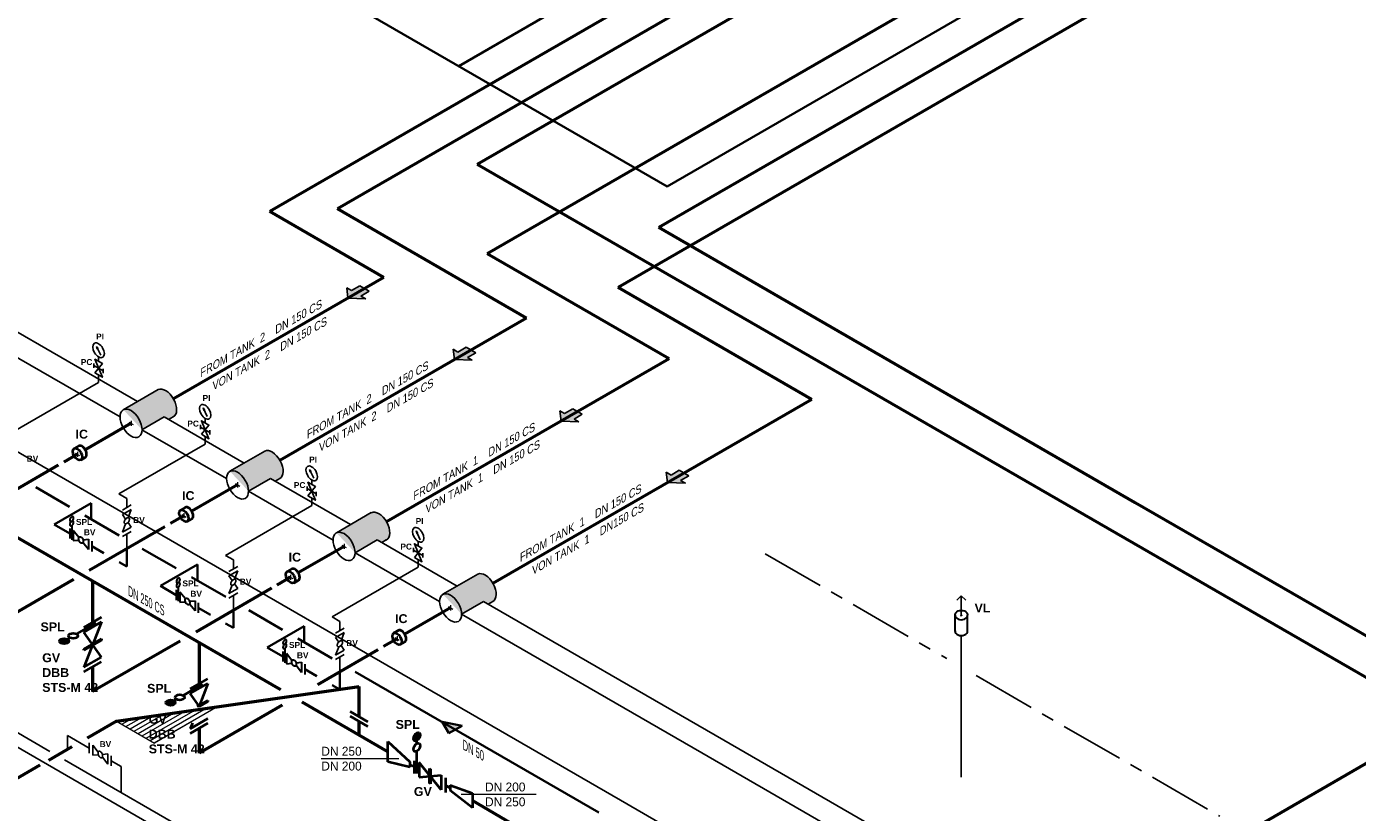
# Model space of a CAD drawing. Header units: millimetres. Extents: x 222 to 2461, y -1493 to 72.
# Tile 17 of 27: x 1439 to 1962, y -764 to -456. Entities that reach past the tile are written whole.
import ezdxf

# ---------------------------------------------------------------- set-up
doc = ezdxf.new("R2010")
doc.units = ezdxf.units.MM
doc.linetypes.add('ACAD_ISO10W100', pattern=[18, 12, -3, 0, -3])
doc.linetypes.add('MITTELLINIE', pattern=[2, 1.25, -0.25, 0.25, -0.25])
for name, color, linetype, lineweight in [('Achsen', 253, 'ACAD_ISO10W100', 15), ('Armatur-Entleerung', 7, 'Continuous', 30), ('Armaturen-Auslagerung', 7, 'Continuous', 40), ('Armaturen-Einlagerung', 7, 'Continuous', 40), ('Auslagerung', 1, 'Continuous', 50), ('Einlagerung', 5, 'Continuous', 50), ('Entleerung', 74, 'Continuous', 35), ('Hilfslinie', 254, 'Continuous', 9), ('Stickstoffsystem', 200, 'Continuous', 25), ('Text', 7, 'Continuous', 18), ('Text groß', 7, 'Continuous', 18)]:
    doc.layers.add(name, color=color, linetype=linetype, lineweight=lineweight)
for name, color, linetype in [('ANLAGEN', 7, 'Continuous'), ('DN 025-', 8, 'Continuous'), ('DN 050', 8, 'Continuous'), ('effekte', 7, 'Continuous'), ('gebäude', 8, 'Continuous'), ('Langsame Befüllung', 40, 'Continuous'), ('rohrdurchführung', 7, 'Continuous')]:
    doc.layers.add(name, color=color, linetype=linetype)
doc.styles.add('isotext', font='arial.ttf', dxfattribs={"oblique": 30, "height": 3})

# ---------------------------------------------------------------- blocks, each defined once
blk = doc.blocks.new('FILOU_N2_83_2')
at = {"layer": 'ANLAGEN', "color": 7, "linetype": 'Continuous'}
for p, q in [((0, 0), (6.4952, 12.4102)), ((6.4952, 12.4102), (6.4952, 8.0801)), ((6.4952, 8.0801), (12.9904, 11.8301)), ((12.9904, 11.8301), (12.9904, 3.1699)), ((0, 0), (6.4952, -4.9104)), ((12.9904, 3.1699), (6.4952, -0.5801)), ((6.4952, -0.5801), (6.4952, -4.9103))]:
    blk.add_line(p, q, dxfattribs=at)

msp = doc.modelspace()

# ---------------------------------------------------------------- hatches: boundary and pattern name
at = {"layer": 'Armaturen-Einlagerung'}
h = msp.add_hatch(color=256, dxfattribs=at)
edge = h.paths.add_edge_path()
edge.add_ellipse((1453.95, -697.15), major_axis=(-1.83, 0), ratio=0.57735, start_angle=0, end_angle=360)
h = msp.add_hatch(color=256, dxfattribs=at)
edge = h.paths.add_edge_path()
edge.add_ellipse((1495.84, -721.33), major_axis=(-1.83, 0), ratio=0.57735, start_angle=0, end_angle=360)
h = msp.add_hatch(color=256, dxfattribs=at)
edge = h.paths.add_edge_path()
edge.add_ellipse((1592.65, -734.74), major_axis=(0.92, 1.59), ratio=0.57735, start_angle=0, end_angle=360)
at = {"layer": 'Auslagerung', "lineweight": 15}
for points in [[(1566.96, -559.31), (1565.08, -558.23), (1565.58, -562.27), (1572.58, -562.56), (1570.71, -561.48), (1573.95, -559.6), (1570.2, -557.44)], [(1608.84, -583.49), (1606.96, -582.41), (1607.47, -586.45), (1614.46, -586.74), (1612.59, -585.66), (1615.84, -583.78), (1612.09, -581.62)], [(1650.72, -607.67), (1648.85, -606.59), (1649.35, -610.63), (1656.35, -610.92), (1654.47, -609.84), (1657.72, -607.96), (1653.97, -605.8)], [(1692.61, -631.86), (1690.73, -630.77), (1691.24, -634.81), (1698.23, -635.1), (1696.36, -634.02), (1699.61, -632.15), (1695.86, -629.98)]]:
    msp.add_hatch(color=256, dxfattribs=at).paths.add_polyline_path(points)
at = {"layer": 'DN 025-'}
h = msp.add_hatch(color=256, dxfattribs=at)
h.paths.add_polyline_path([(1466.73, -581.25), (1467.15, -582.14), (1467.34, -582.02)])
h.paths.add_polyline_path([(1466.98, -582.25), (1467.15, -582.14), (1466.73, -581.25)])
h = msp.add_hatch(color=256, dxfattribs=at)
h.paths.add_polyline_path([(1508.61, -605.43), (1509.03, -606.32), (1509.22, -606.2)])
h.paths.add_polyline_path([(1508.87, -606.43), (1509.03, -606.32), (1508.61, -605.43)])
h = msp.add_hatch(color=256, dxfattribs=at)
h.paths.add_polyline_path([(1550.49, -629.61), (1550.92, -630.5), (1551.11, -630.38)])
h.paths.add_polyline_path([(1550.75, -630.61), (1550.92, -630.5), (1550.49, -629.61)])
h = msp.add_hatch(color=256, dxfattribs=at)
h.paths.add_polyline_path([(1592.38, -653.8), (1592.8, -654.69), (1592.99, -654.57)])
h.paths.add_polyline_path([(1592.64, -654.79), (1592.8, -654.69), (1592.38, -653.8)])
at = {"layer": 'effekte'}
h = msp.add_hatch(color=253, dxfattribs=at)
h.set_gradient(color1=(156, 156, 156), rotation=30, tint=1, name='CURVED')
edge = h.paths.add_edge_path()
edge.add_line((1493.27, -609), (1495.07, -610.05))
edge.add_line((1495.07, -610.05), (1496.86, -609.02))
edge.add_ellipse((1493.92, -603.64), major_axis=(-3.02, 5.33), ratio=0.573604, start_angle=-181.4356, end_angle=-1.4356)
edge.add_line((1490.98, -598.27), (1477.26, -606.19))
edge.add_ellipse((1480.29, -611.51), major_axis=(3.06, -5.3), ratio=0.573854, start_angle=45.1735, end_angle=179.3453, ccw=False)
edge.add_line((1484.6, -614.01), (1493.27, -609))
h = msp.add_hatch(color=253, dxfattribs=at)
h.set_gradient(color1=(156, 156, 156), rotation=30, tint=1, name='CURVED')
edge = h.paths.add_edge_path()
edge.add_line((1535.15, -633.19), (1536.96, -634.23))
edge.add_line((1536.96, -634.23), (1538.74, -633.2))
edge.add_ellipse((1535.8, -627.83), major_axis=(-3.02, 5.33), ratio=0.573604, start_angle=-181.4356, end_angle=-1.4356)
edge.add_line((1532.86, -622.45), (1519.14, -630.37))
edge.add_ellipse((1522.17, -635.7), major_axis=(3.06, -5.3), ratio=0.573854, start_angle=45.1735, end_angle=179.3453, ccw=False)
edge.add_line((1526.49, -638.19), (1535.15, -633.19))
h = msp.add_hatch(color=253, dxfattribs=at)
h.set_gradient(color1=(156, 156, 156), rotation=30, tint=1, name='CURVED')
edge = h.paths.add_edge_path()
edge.add_line((1577.04, -657.37), (1578.84, -658.41))
edge.add_line((1578.84, -658.41), (1580.63, -657.38))
edge.add_ellipse((1577.69, -652.01), major_axis=(-3.02, 5.33), ratio=0.573604, start_angle=-181.4356, end_angle=-1.4356)
edge.add_line((1574.75, -646.63), (1561.03, -654.56))
edge.add_ellipse((1564.05, -659.88), major_axis=(3.06, -5.3), ratio=0.573854, start_angle=45.1735, end_angle=179.3453, ccw=False)
edge.add_line((1568.37, -662.37), (1577.04, -657.37))
h = msp.add_hatch(color=253, dxfattribs=at)
h.set_gradient(color1=(156, 156, 156), rotation=30, tint=1, name='CURVED')
edge = h.paths.add_edge_path()
edge.add_line((1618.92, -681.55), (1620.73, -682.59))
edge.add_line((1620.73, -682.59), (1622.51, -681.56))
edge.add_ellipse((1619.57, -676.19), major_axis=(-3.02, 5.33), ratio=0.573604, start_angle=-181.4356, end_angle=-1.4356)
edge.add_line((1616.63, -670.82), (1602.91, -678.74))
edge.add_ellipse((1605.94, -684.06), major_axis=(3.06, -5.3), ratio=0.573854, start_angle=45.1735, end_angle=179.3453, ccw=False)
edge.add_line((1610.26, -686.55), (1618.92, -681.55))
at = {"layer": 'Entleerung'}
h = msp.add_hatch(color=74, dxfattribs=at)
h.paths.add_polyline_path([(1602.67, -728.89), (1610.47, -730.39), (1607.87, -731.89)])
h.paths.add_polyline_path([(1602.67, -728.89), (1602.67, -728.89), (1607.87, -731.89), (1605.27, -733.39)])
at = {"layer": 'Hilfslinie', "ltscale": 0.8}
h = msp.add_hatch(dxfattribs=at)
h.set_pattern_fill('ANSI31', color=256, scale=0.5, angle=345, style=0)
h.set_pattern_definition([(30, (-408.0722, -688.8198), (-0.79375, 1.3748153), [])])
h.paths.add_polyline_path([(1514.41, -722.89), (1474.58, -728.58), (1489.57, -737.23)])

# ---------------------------------------------------------------- linework, layer by layer
at = {"layer": 'Achsen'}
for p, q in [((1479.42, -611.01), (1481.15, -612.01)), ((1480.29, -610.51), (1480.29, -612.51)), ((1458.35, -623.18), (1460.08, -624.18)), ((1459.22, -622.68), (1459.22, -624.68)), ((1521.3, -635.2), (1523.04, -636.2)), ((1522.17, -634.7), (1522.17, -636.7)), ((1500.24, -647.36), (1501.97, -648.36)), ((1501.1, -646.86), (1501.1, -648.86)), ((1564.05, -658.88), (1564.05, -660.88)), ((1563.19, -659.38), (1564.92, -660.38)), ((1542.12, -671.54), (1543.85, -672.54)), ((1542.99, -671.04), (1542.99, -673.04)), ((1605.07, -683.56), (1606.8, -684.56)), ((1605.94, -683.06), (1605.94, -685.06)), ((1584, -695.72), (1585.74, -696.72)), ((1584.87, -695.22), (1584.87, -697.22))]:
    msp.add_line(p, q, dxfattribs=at)
at = {"layer": 'Achsen', "lineweight": 15}
for p, q in [((1807.07, -687.16), (1806.43, -686.79)), ((1806.43, -687.16), (1807.07, -686.79))]:
    msp.add_line(p, q, dxfattribs=at)
at = {"layer": 'Armatur-Entleerung'}
for p, q in [((1456.2, -652.84), (1456.2, -656.84)), ((1456.96, -651.7), (1456.96, -657.28)), ((1459.79, -656.37), (1457.6, -653.64)), ((1457.6, -653.64), (1457.6, -657.64)), ((1457.6, -657.64), (1459.79, -657.45)), ((1461.4, -657.3), (1463.6, -657.11)), ((1463.6, -661.11), (1461.4, -658.38)), ((1463.6, -657.11), (1463.6, -661.11)), ((1464.86, -657.84), (1464.86, -661.84)), ((1498.09, -677.02), (1498.09, -681.02)), ((1498.85, -675.89), (1498.85, -681.46)), ((1501.67, -680.56), (1499.48, -677.83)), ((1499.48, -677.83), (1499.48, -681.83)), ((1499.48, -681.83), (1501.67, -681.63)), ((1503.28, -681.49), (1505.48, -681.29)), ((1505.48, -685.29), (1503.28, -682.56)), ((1505.48, -681.29), (1505.48, -685.29)), ((1506.74, -682.02), (1506.74, -686.02)), ((1804.29, -693.31), (1804.29, -687.07)), ((1809.22, -693.13), (1809.22, -687.07)), ((1540.73, -700.07), (1540.73, -705.64)), ((1539.97, -701.2), (1539.97, -705.2)), ((1543.56, -704.74), (1541.36, -702.01)), ((1541.36, -702.01), (1541.36, -706.01)), ((1541.36, -706.01), (1543.56, -705.81)), ((1545.17, -705.67), (1547.36, -705.47)), ((1547.36, -705.47), (1547.36, -709.47)), ((1548.63, -706.2), (1548.63, -710.2)), ((1547.36, -709.47), (1545.17, -706.74))]:
    msp.add_line(p, q, dxfattribs=at)
for points in [[(1460.05, -656.11, -0.1593), (1460.37, -656.09, -0.1064), (1460.72, -656.26, -0.0713), (1461.05, -656.61, -0.0576), (1461.31, -657.07, -0.0576), (1461.47, -657.58, -0.0713), (1461.49, -658.06, -0.1064), (1461.37, -658.43, -0.1593), (1461.14, -658.65, -0.1593), (1460.82, -658.67, -0.1064), (1460.47, -658.49, -0.0713), (1460.14, -658.15, -0.0576), (1459.88, -657.68, -0.0576), (1459.72, -657.17, -0.0713), (1459.7, -656.69, -0.1064), (1459.82, -656.32, -0.1593)], [(1501.94, -680.29, -0.1593), (1502.25, -680.27, -0.1064), (1502.61, -680.44, -0.0713), (1502.94, -680.79, -0.0576), (1503.2, -681.25, -0.0576), (1503.35, -681.76, -0.0713), (1503.37, -682.24, -0.1064), (1503.25, -682.62, -0.1593), (1503.02, -682.83, -0.1593), (1502.7, -682.85, -0.1064), (1502.35, -682.67, -0.0713), (1502.02, -682.33, -0.0576), (1501.76, -681.86, -0.0576), (1501.61, -681.35, -0.0713), (1501.59, -680.88, -0.1064), (1501.7, -680.5, -0.1593)], [(1543.82, -704.47, -0.1593), (1544.14, -704.45, -0.1064), (1544.49, -704.63, -0.0713), (1544.82, -704.97, -0.0576), (1545.08, -705.43, -0.0576), (1545.24, -705.94, -0.0713), (1545.25, -706.42, -0.1064), (1545.14, -706.8, -0.1593), (1544.9, -707.01, -0.1593), (1544.59, -707.03, -0.1064), (1544.24, -706.86, -0.0713), (1543.91, -706.51, -0.0576), (1543.64, -706.05, -0.0576), (1543.49, -705.54, -0.0713), (1543.47, -705.06, -0.1064), (1543.59, -704.68, -0.1593)]]:
    msp.add_lwpolyline(points, format="xyb", close=True, dxfattribs=at)
at = {"layer": 'Armatur-Entleerung', "extrusion": (0, 0, -1)}
for centre in [(1456.96, -649.14), (1456.96, -650.85), (1498.85, -673.32), (1498.85, -675.03), (1540.73, -697.5), (1540.73, -699.21)]:
    msp.add_ellipse(centre, major_axis=(-0.523, -0.907), ratio=0.57735, dxfattribs=at)
msp.add_ellipse((1806.75, -686.79), major_axis=(-2.47, 0), ratio=0.707107, start_param=6.229713, end_param=9.478251, dxfattribs=at)
at = {"layer": 'Armatur-Entleerung'}
for centre in [(1806.75, -686.97), (1806.75, -693.22)]:
    msp.add_ellipse(centre, major_axis=(-2.47, 0), ratio=0.707107, start_param=6.229713, end_param=9.478251, dxfattribs=at)
at = {"layer": 'Armaturen-Auslagerung'}
for p, q in [((1459.75, -620.39), (1457.87, -621.47)), ((1462.28, -624.9), (1460.49, -625.93)), ((1501.63, -644.57), (1499.76, -645.65)), ((1504.17, -649.08), (1502.37, -650.11)), ((1543.52, -668.75), (1541.64, -669.83)), ((1546.05, -673.26), (1544.25, -674.3)), ((1585.4, -692.93), (1583.53, -694.01)), ((1587.93, -697.44), (1586.14, -698.48)), ((1566.47, -724.81), (1573.4, -728.81)), ((1566.47, -726.64), (1573.4, -730.64)), ((1581.26, -736.64), (1589.92, -744.64)), ((1581.26, -744.64), (1581.26, -736.64)), ((1589.92, -746.64), (1581.26, -744.64)), ((1589.92, -744.64), (1589.92, -746.64)), ((1589.92, -745.64), (1591.78, -746.72)), ((1591.78, -749.22), (1591.78, -744.22))]:
    msp.add_line(p, q, dxfattribs=at)
for centre in [(1459.22, -623.68), (1501.1, -647.86), (1542.99, -672.04), (1584.87, -696.22)]:
    msp.add_ellipse(centre, major_axis=(1.31, -2.23), ratio=0.573604, dxfattribs=at)
for centre in [(1461.01, -622.64), (1502.9, -646.82), (1544.78, -671), (1586.67, -695.19)]:
    msp.add_ellipse(centre, major_axis=(1.31, -2.23), ratio=0.573604, start_param=6.248229, end_param=9.449833, dxfattribs=at)
at = {"layer": 'Armaturen-Einlagerung'}
for p, q in [((1466.5, -689.9), (1458.87, -694.31)), ((1461.71, -691.73), (1468.64, -687.73)), ((1461.71, -693.56), (1468.64, -689.56)), ((1468.64, -689.56), (1461.71, -707.42)), ((1456.28, -695.8), (1455.25, -696.4)), ((1468.64, -703.42), (1461.71, -693.56)), ((1461.71, -700.26), (1468.64, -696.26)), ((1468.64, -696.37), (1461.71, -700.37)), ((1468.64, -696.49), (1461.71, -700.49)), ((1468.64, -696.61), (1461.71, -700.61)), ((1468.64, -696.72), (1461.71, -700.72)), ((1461.71, -700.72), (1461.71, -700.26)), ((1468.64, -696.26), (1468.64, -696.72)), ((1461.71, -707.42), (1468.64, -703.42)), ((1461.71, -709.25), (1468.64, -705.25)), ((1508.38, -714.09), (1500.76, -718.49)), ((1503.6, -715.91), (1510.52, -711.91)), ((1503.6, -717.74), (1510.52, -713.74)), ((1510.52, -713.74), (1507.02, -722.77)), ((1498.16, -719.98), (1497.13, -720.58)), ((1507.12, -722.75), (1503.6, -717.74)), ((1506.32, -722.87), (1510.52, -720.44)), ((1510.52, -720.56), (1506.59, -722.83)), ((1510.52, -720.67), (1506.86, -722.79)), ((1510.52, -720.79), (1507.12, -722.75)), ((1510.52, -720.9), (1507.39, -722.71)), ((1510.52, -720.44), (1510.52, -720.9)), ((1503.6, -731.6), (1510.52, -727.6)), ((1504.44, -729.42), (1503.6, -731.6)), ((1503.6, -733.43), (1510.52, -729.43)), ((1592.65, -737.42), (1592.65, -736.23)), ((1592.65, -749.22), (1592.65, -740.42)), ((1602.18, -755.61), (1593.52, -744.84)), ((1593.52, -744.84), (1593.52, -750.61)), ((1597.7, -753.03), (1597.7, -747.25)), ((1597.7, -747.25), (1597.99, -747.42)), ((1597.77, -753.07), (1597.77, -747.29)), ((1597.85, -753.11), (1597.85, -747.34)), ((1597.92, -753.15), (1597.92, -747.38)), ((1597.99, -747.42), (1597.99, -753.19)), ((1593.52, -750.61), (1602.18, -749.84)), ((1597.99, -753.19), (1597.7, -753.03)), ((1602.18, -749.84), (1602.18, -755.61)), ((1603.91, -750.84), (1603.91, -756.61)), ((1605.83, -753.83), (1614.49, -756.95)), ((1605.83, -753.83), (1605.83, -755.83)), ((1614.49, -762.72), (1605.83, -755.83)), ((1614.49, -756.95), (1614.49, -762.72))]:
    msp.add_line(p, q, dxfattribs=at)
for centre, major_axis in [((1457.58, -695.05), (-1.83, 0)), ((1453.95, -697.15), (-1.83, 0)), ((1495.84, -721.33), (-1.83, 0)), ((1499.46, -719.24), (-1.83, 0)), ((1592.65, -734.74), (0.92, 1.59)), ((1592.65, -738.92), (0.92, 1.59))]:
    msp.add_ellipse(centre, major_axis=major_axis, ratio=0.57735, dxfattribs=at)
at = {"layer": 'Auslagerung'}
for p, q in [((2063.74, -237.23), (1561.43, -527.24)), ((2103.51, -265.93), (1620.37, -544.87)), ((1961.96, -281.68), (1534.82, -528.28)), ((2062.71, -332.44), (1671.78, -558.14)), ((1579.63, -554.16), (1534.82, -528.28)), ((1635.72, -570.14), (1561.43, -527.24)), ((1691.82, -586.12), (1620.37, -544.87)), ((1579.63, -554.16), (1496.96, -601.89)), ((1747.91, -602.09), (1671.78, -558.14)), ((1635.72, -570.14), (1538.85, -626.07)), ((1691.82, -586.12), (1580.73, -650.25)), ((1747.91, -602.09), (1622.61, -674.43)), ((1480.29, -611.51), (1462.3, -621.9)), ((1539.14, -716.33), (1368.28, -617.56)), ((1459.22, -623.68), (1453.86, -626.77)), ((1451.7, -628.02), (1421.94, -645.2)), ((1522.17, -635.7), (1504.18, -646.08)), ((1501.1, -647.86), (1495.75, -650.95)), ((1493.58, -652.2), (1463.83, -669.38)), ((1564.05, -659.88), (1546.07, -670.26)), ((1457.69, -672.92), (1423.29, -692.78)), ((1465.18, -673.63), (1465.18, -689.73)), ((1542.99, -672.04), (1537.63, -675.13)), ((1535.47, -676.38), (1505.71, -693.56)), ((1605.94, -684.06), (1587.95, -694.44)), ((1499.58, -697.1), (1465.18, -716.97)), ((1507.06, -697.81), (1507.06, -713.91)), ((1577.35, -700.56), (1553.64, -714.26)), ((1584.87, -696.22), (1579.52, -699.31)), ((1465.18, -707.25), (1465.18, -716.97)), ((1474.58, -728.58), (1569.94, -714.96)), ((1569.94, -726.81), (1569.94, -714.96)), ((1581.26, -740.64), (1547.55, -721.19)), ((1539.69, -722.31), (1507.06, -741.15)), ((1474.58, -728.58), (1463.01, -735.26)), ((1507.06, -731.43), (1507.06, -741.15)), ((1569.94, -733.99), (1569.94, -728.64)), ((1457.01, -738.73), (1447.82, -744.03)), ((1444.48, -745.96), (1425.81, -756.74))]:
    msp.add_line(p, q, dxfattribs=at)
at = {"layer": 'DN 025-'}
for p, q in [((1468.38, -584.71), (1466.73, -581.25)), ((1469.37, -591.76), (1469.37, -590.04)), ((1510.26, -608.89), (1508.61, -605.43)), ((1511.26, -615.94), (1511.26, -614.22)), ((1552.14, -633.07), (1550.49, -629.61)), ((1553.14, -640.12), (1553.14, -638.4)), ((1594.03, -657.25), (1592.38, -653.8)), ((1595.03, -664.3), (1595.03, -662.59))]:
    msp.add_line(p, q, dxfattribs=at)
at = {"layer": 'DN 025-', "color": 74}
for p, q in [((1234.98, -617.27), (1448.35, -740.47)), ((1455.3, -739.71), (1455.3, -734.28)), ((1463.82, -739.2), (1455.3, -734.28)), ((1454.17, -743.83), (1565.61, -808.16)), ((1476.41, -746.46), (1472.48, -744.19)), ((1476.41, -746.46), (1476.41, -756.66))]:
    msp.add_line(p, q, dxfattribs=at)
at = {"layer": 'DN 025-', "lineweight": -3}
for p, q in [((1463.82, -737.19), (1463.82, -741.19)), ((1467.41, -740.73), (1465.22, -738)), ((1465.22, -738), (1465.22, -742)), ((1465.22, -742), (1467.41, -741.8)), ((1469.02, -741.66), (1471.22, -741.46)), ((1471.22, -745.46), (1469.02, -742.73)), ((1471.22, -741.46), (1471.22, -745.46)), ((1472.48, -742.19), (1472.48, -746.19))]:
    msp.add_line(p, q, dxfattribs=at)
at = {"layer": 'DN 025-'}
for points in [[(1466.73, -581.25), (1467.34, -582.02), (1466.98, -582.25), (1466.73, -581.25)], [(1465.72, -589.65), (1465.72, -587.93)], [(1466.06, -591.65), (1469.04, -588.04), (1466.06, -586.31), (1469.04, -593.38), (1466.06, -591.65)], [(1508.61, -605.43), (1509.22, -606.2), (1508.87, -606.43), (1508.61, -605.43)], [(1507.61, -613.83), (1507.61, -612.12)], [(1507.94, -615.83), (1510.92, -612.22), (1507.94, -610.5), (1510.92, -617.56), (1507.94, -615.83)], [(1550.49, -629.61), (1551.11, -630.38), (1550.75, -630.61), (1550.49, -629.61)], [(1549.49, -638.01), (1549.49, -636.3)], [(1549.82, -640.02), (1552.81, -636.4), (1549.82, -634.68), (1552.81, -641.74), (1549.82, -640.02)], [(1592.38, -653.8), (1592.99, -654.57), (1592.64, -654.79), (1592.38, -653.8)], [(1591.71, -664.2), (1594.69, -660.58), (1591.71, -658.86), (1594.69, -665.92), (1591.71, -664.2)], [(1591.38, -662.19), (1591.38, -660.48)]]:
    msp.add_lwpolyline(points, dxfattribs=at)
for points in [[(1465.72, -588.79), (1469.37, -590.9)], [(1507.61, -612.97), (1511.26, -615.08)], [(1549.49, -637.16), (1553.14, -639.26)], [(1591.38, -661.34), (1595.03, -663.44)]]:
    msp.add_lwpolyline(points, close=True, dxfattribs=at)
at = {"layer": 'DN 025-', "lineweight": -3}
msp.add_lwpolyline([(1467.67, -740.46, -0.1593), (1467.99, -740.44, -0.1064), (1468.34, -740.62, -0.0713), (1468.67, -740.96, -0.0576), (1468.93, -741.42, -0.0576), (1469.09, -741.93, -0.0713), (1469.11, -742.41, -0.1064), (1468.99, -742.79, -0.1593), (1468.76, -743, -0.1593), (1468.44, -743.02, -0.1064), (1468.09, -742.85, -0.0713), (1467.76, -742.5, -0.0576), (1467.5, -742.04, -0.0576), (1467.34, -741.53, -0.0713), (1467.32, -741.05, -0.1064), (1467.44, -740.67, -0.1593)], format="xyb", close=True, dxfattribs=at)
at = {"layer": 'DN 025-'}
for centre in [(1467.55, -582.81), (1509.43, -606.99), (1551.32, -631.18), (1593.2, -655.36)]:
    msp.add_ellipse(centre, major_axis=(1.62, -2.75), ratio=0.573604, dxfattribs=at)
at = {"layer": 'DN 050'}
for p, q in [((1476.91, -645.62), (1480.37, -643.62)), ((1480.37, -645.35), (1476.91, -647.35)), ((1476.91, -647.35), (1478.17, -649.15)), ((1479.1, -648.62), (1480.37, -645.35)), ((1476.91, -654.28), (1478.17, -651.01)), ((1480.37, -652.28), (1476.91, -654.28)), ((1480.37, -654.01), (1476.91, -656.01)), ((1479.1, -650.47), (1480.37, -652.28)), ((1518.79, -669.8), (1522.26, -667.8)), ((1522.26, -669.53), (1518.79, -671.53)), ((1520.99, -672.8), (1522.26, -669.53)), ((1518.79, -671.53), (1520.06, -673.33)), ((1520.99, -674.66), (1522.26, -676.46)), ((1518.79, -678.46), (1520.06, -675.19)), ((1522.26, -676.46), (1518.79, -678.46)), ((1522.26, -678.19), (1518.79, -680.19)), ((1560.68, -693.98), (1564.14, -691.98)), ((1564.14, -693.71), (1560.68, -695.71)), ((1560.68, -695.71), (1561.94, -697.52)), ((1562.87, -696.98), (1564.14, -693.71)), ((1560.68, -702.64), (1561.94, -699.38)), ((1564.14, -700.64), (1560.68, -702.64)), ((1562.87, -698.84), (1564.14, -700.64)), ((1564.14, -702.37), (1560.68, -704.37))]:
    msp.add_line(p, q, dxfattribs=at)
for points in [[(1479.47, -648.71, -0.1593), (1479.64, -648.97, -0.1064), (1479.67, -649.37, -0.0713), (1479.53, -649.83, -0.0576), (1479.26, -650.28, -0.0576), (1478.9, -650.67, -0.0713), (1478.49, -650.93, -0.1064), (1478.11, -651.01, -0.1593), (1477.81, -650.92, -0.1593), (1477.63, -650.65, -0.1064), (1477.61, -650.26, -0.0713), (1477.74, -649.8, -0.0576), (1478.01, -649.34, -0.0576), (1478.38, -648.96, -0.0713), (1478.78, -648.7, -0.1064), (1479.17, -648.61, -0.1593)], [(1521.35, -672.89, -0.1593), (1521.53, -673.16, -0.1064), (1521.55, -673.55, -0.0713), (1521.42, -674.01, -0.0576), (1521.15, -674.47, -0.0576), (1520.78, -674.85, -0.0713), (1520.38, -675.11, -0.1064), (1519.99, -675.2, -0.1593), (1519.69, -675.1, -0.1593), (1519.52, -674.84, -0.1064), (1519.49, -674.44, -0.0713), (1519.63, -673.98, -0.0576), (1519.9, -673.53, -0.0576), (1520.26, -673.14, -0.0713), (1520.67, -672.88, -0.1064), (1521.05, -672.8, -0.1593)], [(1563.24, -697.07, -0.1593), (1563.41, -697.34, -0.1064), (1563.44, -697.73, -0.0713), (1563.3, -698.19, -0.0576), (1563.03, -698.65, -0.0576), (1562.67, -699.03, -0.0713), (1562.26, -699.29, -0.1064), (1561.88, -699.38, -0.1593), (1561.58, -699.28, -0.1593), (1561.4, -699.02, -0.1064), (1561.38, -698.63, -0.0713), (1561.51, -698.17, -0.0576), (1561.78, -697.71, -0.0576), (1562.15, -697.32, -0.0713), (1562.55, -697.06, -0.1064), (1562.93, -696.98, -0.1593)]]:
    msp.add_lwpolyline(points, format="xyb", close=True, dxfattribs=at)
at = {"layer": 'Einlagerung'}
for p, q in [((2044.76, -262.51), (1616.45, -509.79)), ((2106.31, -292.95), (1687.8, -534.58)), ((1995.07, -728.39), (1616.45, -509.79)), ((1875.14, -642.74), (1687.8, -534.58)), ((2055.05, -746.61), (1875.14, -642.74)), ((1995.07, -728.39), (1855.57, -808.93)), ((1603.91, -753.72), (1605.83, -754.83)), ((1614.49, -759.83), (1631.77, -769.83))]:
    msp.add_line(p, q, dxfattribs=at)
at = {"layer": 'Entleerung'}
for p, q in [((1943.3, -278.13), (1609.13, -471.06)), ((2075.91, -296.19), (1691.07, -518.37)), ((1691.07, -518.37), (1391.96, -345.68))]:
    msp.add_line(p, q, dxfattribs=at)
at = {"layer": 'Entleerung', "color": 74}
for p, q in [((1442.83, -636.61), (1456.13, -644.29)), ((1450.03, -651.28), (1464.56, -642.89)), ((1464.56, -642.89), (1464.56, -649.15)), ((1462.13, -647.75), (1475.64, -655.55)), ((1450.03, -651.27), (1456.2, -654.84)), ((1464.86, -659.84), (1469.61, -662.58)), ((1478.64, -660.83), (1478.64, -667.79)), ((1484.71, -660.79), (1498.02, -668.47)), ((1475.61, -666.04), (1478.64, -667.79)), ((1491.91, -675.46), (1506.44, -667.07)), ((1506.44, -667.07), (1506.44, -673.33)), ((1504.02, -671.93), (1517.52, -679.73)), ((1491.91, -675.46), (1498.09, -679.02)), ((1506.74, -684.02), (1511.49, -686.76)), ((1520.52, -685.01), (1520.52, -691.97)), ((1526.6, -684.97), (1539.9, -692.65)), ((1517.49, -690.22), (1520.52, -691.97)), ((1533.8, -699.64), (1548.33, -691.25)), ((1548.33, -691.25), (1548.33, -697.52)), ((1533.8, -699.64), (1539.97, -703.2)), ((1545.9, -696.12), (1559.41, -703.91)), ((1548.63, -708.2), (1553.38, -710.94)), ((1562.41, -709.19), (1562.41, -716.16)), ((1568.48, -709.15), (1664.29, -764.47)), ((1559.38, -714.41), (1562.41, -716.16)), ((1610.47, -730.39), (1602.67, -728.89)), ((1602.67, -728.89), (1605.27, -733.39)), ((1610.47, -730.39), (1605.27, -733.39))]:
    msp.add_line(p, q, dxfattribs=at)
at = {"layer": 'gebäude'}
for p, q in [((1419.97, -566.69), (1482.82, -602.98)), ((1411.31, -571.69), (1475.97, -609.02)), ((1385.7, -593.94), (1672.68, -759.63)), ((1493.27, -609), (1524.71, -627.16)), ((1484.6, -614.01), (1517.85, -633.2)), ((1526.49, -638.19), (1559.74, -657.39)), ((1535.15, -633.19), (1566.6, -651.34)), ((1577.04, -657.37), (1608.48, -675.52)), ((1568.37, -662.37), (1601.62, -681.57)), ((1806.75, -679.29), (1805.01, -681.03)), ((1806.75, -686.97), (1806.75, -679.29)), ((1806.75, -679.29), (1808.5, -681.03)), ((1618.92, -681.55), (1713.42, -736.11)), ((1610.26, -686.55), (1704.75, -741.11)), ((1806.75, -694.96), (1806.75, -750.68)), ((1713.42, -736.11), (1841.44, -810.02)), ((1704.75, -741.11), (1834.58, -816.07)), ((1672.68, -759.63), (1953.68, -921.87))]:
    msp.add_line(p, q, dxfattribs=at)
at = {"layer": 'gebäude', "linetype": 'MITTELLINIE', "ltscale": 20}
for p, q in [((1729.61, -662.76), (1801.05, -704)), ((1812.61, -710.68), (1908.46, -766.02))]:
    msp.add_line(p, q, dxfattribs=at)
at = {"layer": 'Hilfslinie', "ltscale": 0.8}
for p in [(1514.41, -722.89), (1474.58, -728.58)]:
    msp.add_line(p, (1489.57, -737.23), dxfattribs=at)
at = {"layer": 'Langsame Befüllung'}
msp.add_line((1406.45, -721.98), (1492.29, -771.54), dxfattribs=at)
at = {"layer": 'rohrdurchführung'}
for p, q in [((1490.98, -598.27), (1477.19, -606.23)), ((1484.6, -614.01), (1493.27, -609)), ((1496.86, -609.02), (1495.07, -610.05)), ((1532.86, -622.45), (1519.14, -630.37)), ((1526.49, -638.19), (1535.15, -633.19)), ((1538.74, -633.2), (1536.96, -634.23)), ((1574.75, -646.63), (1561.03, -654.56)), ((1568.37, -662.37), (1577.04, -657.37)), ((1580.63, -657.38), (1578.84, -658.41)), ((1616.63, -670.82), (1602.91, -678.74)), ((1610.26, -686.55), (1618.92, -681.55)), ((1622.51, -681.56), (1620.73, -682.59))]:
    msp.add_line(p, q, dxfattribs=at)
at = {"layer": 'rohrdurchführung', "extrusion": (0, 0, -1)}
for centre in [(1493.92, -603.64), (1535.8, -627.83), (1577.69, -652.01), (1619.57, -676.19)]:
    msp.add_ellipse(centre, major_axis=(-3.02, 5.33), ratio=0.573604, start_param=6.308241, end_param=9.449833, dxfattribs=at)
for centre in [(1480.29, -611.51), (1522.17, -635.7), (1564.05, -659.88), (1605.94, -684.06)]:
    msp.add_ellipse(centre, major_axis=(3.06, -5.3), ratio=0.573854, dxfattribs=at)
at = {"layer": 'Stickstoffsystem'}
for p, q in [((1467.55, -587.18), (1467.55, -585.4)), ((1467.55, -595.49), (1433.66, -615.05)), ((1467.55, -595.49), (1467.55, -592.51)), ((1509.43, -611.36), (1509.43, -609.58)), ((1509.43, -619.67), (1509.43, -616.7)), ((1509.43, -619.67), (1475.55, -639.23)), ((1551.32, -635.54), (1551.32, -633.76)), ((1478.64, -641.02), (1475.55, -639.23)), ((1478.64, -644.62), (1478.64, -641.02)), ((1551.32, -643.85), (1551.32, -640.88)), ((1551.32, -643.85), (1517.43, -663.41)), ((1478.64, -660.83), (1478.64, -655.01)), ((1593.2, -659.72), (1593.2, -657.94)), ((1520.52, -665.2), (1517.43, -663.41)), ((1520.52, -668.8), (1520.52, -665.2)), ((1593.2, -668.03), (1559.32, -687.6)), ((1593.2, -668.03), (1593.2, -665.06)), ((1520.52, -685.01), (1520.52, -679.19)), ((1562.41, -689.38), (1559.32, -687.6)), ((1562.41, -692.98), (1562.41, -689.38)), ((1562.41, -709.19), (1562.41, -703.37))]:
    msp.add_line(p, q, dxfattribs=at)
at = {"layer": 'Text'}
for p, q in [((1555.1, -743.27), (1585.6, -743.27)), ((1610.16, -757.33), (1639.52, -757.33))]:
    msp.add_line(p, q, dxfattribs=at)

# ---------------------------------------------------------------- block references
at = {"layer": 'Auslagerung', "lineweight": 15, "xscale": -0.4999999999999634, "yscale": 0.5, "zscale": 0.5, "rotation": 239.9999879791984}
for p in [(1565.58, -562.27), (1607.47, -586.45), (1649.35, -610.63), (1691.24, -634.81)]:
    msp.add_blockref('FILOU_N2_83_2', p, dxfattribs=at)

# ---------------------------------------------------------------- texts
at = {"layer": 'Text', "attachment_point": 1}
for s, insert, char_height, width in [('{\\fArial|b1|i0|c0|p34;PI}', (1466.55, -576.2), 2.3418, 5.4629), ('{\\fArial|b1|i0|c0|p34;PC}', (1460.55, -586.25), 2.3418, 5.4629), ('{\\fArial|b1|i0|c0|p34;PI}', (1508.43, -600.39), 2.3418, 5.4629), ('{\\fArial|b1|i0|c0|p34;PC}', (1502.43, -610.44), 2.3418, 5.4629), ('{\\fArial|b1|i0|c0|p34;IC}', (1458.47, -614.01), 3.5, 5.4629), ('{\\fArial|b1|i0|c0|p34;BV}', (1439.28, -624.21), 2.3418, 5.4629), ('{\\fArial|b1|i0|c0|p34;PI}', (1550.32, -624.57), 2.3418, 5.4629), ('{\\fArial|b1|i0|c0|p34;IC}', (1500.35, -638.19), 3.5, 5.4629), ('{\\fArial|b1|i0|c0|p34;PC}', (1544.32, -634.62), 2.3418, 5.4629), ('{\\fArial|b1|i0|c0|p34;BV}', (1481.16, -648.39), 2.3418, 5.4629), ('{\\fArial|b1|i0|c0|p34;PI}', (1592.2, -648.75), 2.3418, 5.4629), ('{\\fArial|b1|i0|c0|p34;SPL}', (1458.63, -649.1), 2.3418, 5.4629), ('{\\fArial|b1|i0|c0|p34;BV}', (1461.75, -653.17), 2.3418, 5.4629), ('{\\fArial|b1|i0|c0|p34;PC}', (1586.2, -658.8), 2.3418, 5.4629), ('{\\fArial|b1|i0|c0|p34;IC}', (1542.24, -662.37), 3.5, 5.4629), ('{\\fArial|b1|i0|c0|p34;SPL}', (1500.51, -673.28), 2.3418, 5.4629), ('{\\fArial|b1|i0|c0|p34;BV}', (1523.05, -672.57), 2.3418, 5.4629), ('{\\fArial|b1|i0|c0|p34;BV}', (1503.63, -677.35), 2.3418, 5.4629), ('{\\fArial|b1|i0|c0|p34;VL}', (1811.96, -682.35), 3.5, 5.4629), ('{\\fArial|b1|i0|c0|p34;SPL}', (1444.7, -689.77), 3.5, 5.4629), ('{\\fArial|b1|i0|c0|p34;IC}', (1584.12, -686.55), 3.5, 5.4629), ('{\\fArial|b1|i0|c0|p34;SPL}', (1542.4, -697.47), 2.3418, 5.4629), ('{\\fArial|b1|i0|c0|p34;BV}', (1564.93, -696.76), 2.3418, 5.4629), ('{\\fArial|b1|i0|c0|p34;GV\\PDBB\\PSTS-M 42}', (1445.36, -701.93), 3.5, 31.7946), ('{\\fArial|b1|i0|c0|p34;BV}', (1545.52, -701.53), 2.3418, 5.4629), ('{\\fArial|b1|i0|c0|p34;SPL}', (1486.59, -713.95), 3.5, 5.4629), ('{\\fArial|b1|i0|c0|p34;GV\\PDBB\\PSTS-M 42}', (1487.24, -726.11), 3.5, 31.7946), ('{\\fArial|b1|i0|c0|p34;SPL}', (1584.33, -728.14), 3.5, 5.4629), ('{\\fArial|b1|i0|c0|p34;BV}', (1467.94, -736.47), 2.3418, 5.4629), ('DN 250\\PDN 200', (1555.1, -738.68), 3.5, 22.1702), ('DN 200\\PDN 250', (1619.49, -752.74), 3.5, 22.2519), ('{\\fArial|b1|i0|c0|p34;GV}', (1591.51, -754.52), 3.5, 5.4629)]:
    msp.add_mtext(s, dxfattribs=dict(at, insert=insert, char_height=char_height, width=width))
at = {"layer": 'Text groß', "style": 'isotext', "oblique": 30}
for s, p in [('FROM TANK  2    DN 150 CS', (1507.6, -593.54)), ('VON TANK  2    DN 150 CS', (1512.36, -598.73)), ('FROM TANK  2    DN 150 CS', (1549.49, -617.73)), ('VON TANK  2    DN 150 CS', (1554.24, -622.91)), ('FROM TANK  1    DN 150 CS', (1591.37, -641.91)), ('VON TANK  1    DN 150 CS', (1596.13, -647.09)), ('FROM TANK  1    DN 150 CS', (1633.25, -666.09)), ('VON TANK  1    DN150 CS', (1638.01, -671.27))]:
    msp.add_text(s, height=3, rotation=30, dxfattribs=at).set_placement(p)
at = {"layer": 'Text groß', "char_height": 3.5, "attachment_point": 9, "rotation": 330}
for s, insert in [('{\\Q-30;\\W0.7;DN 250 CS}', (1493.43, -687.45)), ('\\W0.7;\\Q330;{\\fArial|b0|i0|c0|p34;DN 50}', (1619.05, -744.54))]:
    msp.add_mtext(s, dxfattribs=dict(at, insert=insert))

doc.saveas('drawing.dxf')
